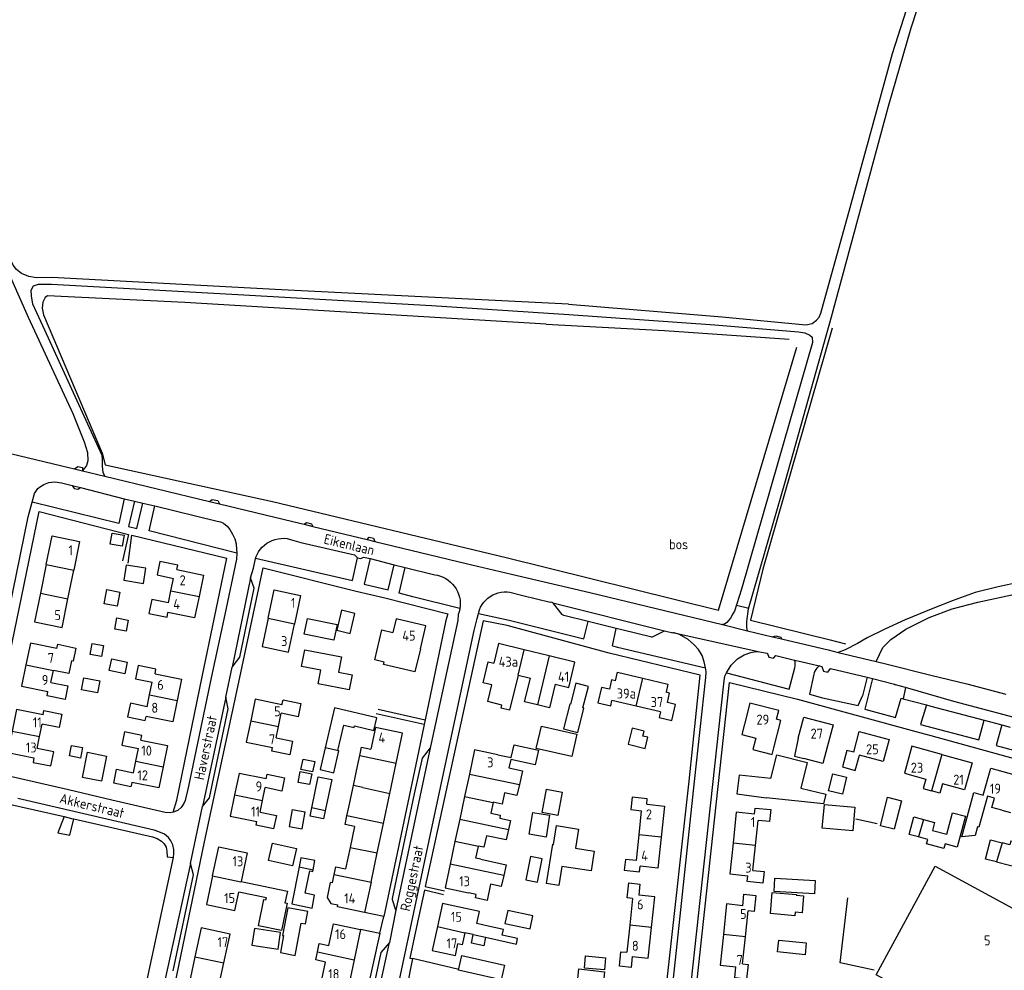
# Model space of a CAD drawing. Header units: metres. Extents: x 226218 to 240385, y 439369 to 449677.
# Tile 51 of 256: x 228771 to 229018, y 440199 to 440437. Entities that reach past the tile are written whole.
import ezdxf

# ---------------------------------------------------------------- set-up
doc = ezdxf.new("R2010")
doc.units = ezdxf.units.M
doc.header["$MEASUREMENT"] = 0
for name, color, linetype in [('CULTUURAANDUIDING', 253, 'Continuous'), ('DAKRAND', 4, 'Continuous'), ('DAKRAND-BYG', 4, 'Continuous'), ('HEG', 253, 'Continuous'), ('HEK', 253, 'Continuous'), ('HOOFDGEBOUW', 4, 'Continuous'), ('HUISNUMMER', 253, 'Continuous'), ('KANTVERH', 253, 'Continuous'), ('RASTER', 253, 'Continuous'), ('STRAATNAAM', 253, 'Continuous'), ('TUSSENMUUR', 253, 'Continuous')]:
    doc.layers.add(name, color=color, linetype=linetype)
doc.styles.get("Standard").update_dxf_attribs({"font": 'iso.shx'})

msp = doc.modelspace()

# ---------------------------------------------------------------- linework, layer by layer
at = {"layer": 'DAKRAND'}
for p, q in [((228840.72, 440286.86), (228840.41, 440285.38)), ((228840.41, 440285.38), (228840.38, 440285.26)), ((228855.17, 440244.83), (228856.29, 440250.08)), ((228854, 440239.41), (228855.17, 440244.83)), ((228890.24, 440240.67), (228890.21, 440240.53)), ((228885.92, 440217.53), (228884.02, 440217.94))]:
    msp.add_line(p, q, dxfattribs=at)
for points in [[(228871.98, 440279.11), (228870.54, 440273.35), (228862.75, 440275.17), (228862.89, 440275.75), (228860.52, 440276.3), (228862.32, 440283.88), (228865.05, 440283.22)], [(228784.44, 440276.06), (228783.78, 440272.88), (228779.93, 440273.7)], [(228896.47, 440272.48), (228894.35, 440263.68), (228892.21, 440264.2), (228892.41, 440265.01), (228888.86, 440265.87), (228889.88, 440270.07), (228887.73, 440270.59), (228888.99, 440275.82), (228890.36, 440275.49)], [(228901.34, 440265.02), (228898.1, 440265.81), (228899.56, 440271.73)], [(228905.79, 440270.21), (228904.33, 440264.28), (228901.34, 440265.02)], [(228953.28, 440260.24), (228952.61, 440257.6), (228956.1, 440256.71), (228955.37, 440253.82), (228960.21, 440252.59), (228960.63, 440254.24)], [(228891.38, 440252.5), (228894.77, 440251.83), (228895.51, 440255), (228901.58, 440253.68), (228900.78, 440250), (228894.63, 440251.34), (228894.17, 440249.24), (228897.54, 440248.51), (228896.79, 440245.07)], [(228974.05, 440254.76), (228972.89, 440250.32), (228968.11, 440251.56)], [(228896.79, 440245.07), (228896.19, 440242.33), (228893.04, 440243.02)], [(228893.04, 440243.02), (228892.47, 440240.19), (228890.24, 440240.67)], [(229014.14, 440242.13), (229011.99, 440234.36), (229011.67, 440234.44), (229011.07, 440232.26), (229007.71, 440231.97), (229010.79, 440243.1), (229013.09, 440242.42)], [(229017.78, 440238.65), (229015.3, 440239.34), (229015.94, 440241.62)], [(228890.21, 440240.53), (228889.64, 440237.92), (228892, 440237.4), (228891.85, 440236.68), (228894.55, 440236.09), (228894.05, 440233.83)], [(228894.05, 440233.83), (228893.47, 440231.17), (228888.51, 440232.25), (228887.88, 440229.34), (228886.53, 440229.64)], [(228887.1, 440226.35), (228893.44, 440224.97), (228892.85, 440222.24)], [(228892.85, 440222.24), (228892.25, 440219.54), (228889.58, 440220.12)], [(228827, 440220.77), (228838.61, 440218.36), (228838, 440215.41), (228838.52, 440215.31), (228837.1, 440208.45), (228831.34, 440209.64), (228832.71, 440216.25), (228833.22, 440216.14), (228833.34, 440216.7), (228826.44, 440218.13)], [(228849.92, 440220.39), (228849.38, 440220.5), (228848.59, 440216.74), (228849.51, 440215.26), (228851.28, 440214.89)], [(228889.58, 440220.12), (228888.69, 440216.04), (228885.76, 440216.67), (228885.92, 440217.53)], [(228888.33, 440206.77), (228896.06, 440205.07), (228896.36, 440206.45), (228892.49, 440207.3), (228892.82, 440208.76), (228888.95, 440209.61)]]:
    msp.add_lwpolyline(points, dxfattribs=at)
at = {"layer": 'DAKRAND-BYG'}
for p, q in [((228843.24, 440284.67), (228843.56, 440286.27)), ((228839.8, 440238.79), (228843.07, 440238.19)), ((228999.21, 440231.33), (228996.89, 440231.94))]:
    msp.add_line(p, q, dxfattribs=at)
for points in [[(228794.18, 440305.37), (228794.68, 440308.11), (228797.72, 440307.55), (228797.21, 440304.81), (228794.18, 440305.37)], [(228797.56, 440296.27), (228802.5, 440295.44), (228803.14, 440299.28), (228798.2, 440300.1), (228797.56, 440296.27)], [(228792.65, 440290.38), (228793.34, 440293.95), (228796.58, 440293.33), (228795.9, 440289.76), (228792.65, 440290.38)], [(228854.32, 440282.96), (228855.55, 440287.91), (228852.17, 440288.76), (228850.98, 440283.8), (228854.32, 440282.96)], [(228795.84, 440286.85), (228798.7, 440286.31), (228798.17, 440283.5), (228795.31, 440284.04), (228795.84, 440286.85)], [(228843.56, 440286.27), (228843.65, 440286.69), (228851.09, 440285.15), (228850.27, 440281.23), (228842.84, 440282.77), (228843.24, 440284.67)], [(228789.12, 440277.68), (228789.62, 440280.47), (228792.52, 440279.95), (228792.02, 440277.17), (228789.12, 440277.68)], [(228842.99, 440278.85), (228852.15, 440277.06), (228851.4, 440273.21), (228854.85, 440272.54), (228854.12, 440268.82), (228846.37, 440270.33), (228847.04, 440273.74), (228842.18, 440274.69), (228842.99, 440278.85)], [(228794.56, 440276.55), (228798.45, 440275.74), (228797.85, 440272.85), (228793.96, 440273.66), (228794.56, 440276.55)], [(228791.03, 440268.09), (228787.01, 440268.85), (228787.58, 440271.84), (228791.6, 440271.07), (228791.03, 440268.09)], [(228911.41, 440258.11), (228912.99, 440264.24), (228912.73, 440264.31), (228914.11, 440269.66), (228910.96, 440270.48), (228909.6, 440265.19), (228909.43, 440265.24), (228907.83, 440259.03), (228911.41, 440258.11)], [(228851.52, 440253.5), (228851.53, 440253.53), (228851.29, 440253.58), (228852.77, 440259.96), (228855.37, 440259.35), (228855.46, 440259.75), (228860.32, 440258.62), (228861.06, 440261.8), (228850.4, 440264.29), (228848.06, 440254.24)], [(228902.31, 440259.72), (228911.2, 440257.68), (228909.91, 440252.06), (228901.02, 440254.1), (228902.31, 440259.72)], [(228925.08, 440259.19), (228924.11, 440255.16), (228928.37, 440254.14), (228929.04, 440256.92), (228927.76, 440257.23), (228928.06, 440258.47), (228925.08, 440259.19)], [(228783.95, 440252.28), (228784.49, 440254.89), (228787.27, 440254.32), (228786.73, 440251.71), (228783.95, 440252.28)], [(228848.06, 440254.24), (228846.8, 440248.85), (228850.25, 440248.04), (228851.52, 440253.5)], [(228793.27, 440252.18), (228791.98, 440245.88), (228787.22, 440246.85), (228788.51, 440253.15), (228793.27, 440252.18)], [(228842.02, 440248.85), (228842.54, 440251.47), (228845.48, 440250.88), (228844.95, 440248.26), (228842.02, 440248.85)], [(228959.86, 440246.58), (228961.38, 440252.48), (228968.99, 440250.61), (228967.41, 440244.19), (228973.63, 440242.67), (228973.03, 440240.22), (228958.69, 440241.73)], [(228844.2, 440245.05), (228841.33, 440245.61), (228841.86, 440248.31), (228844.72, 440247.75), (228844.2, 440245.05)], [(228844.76, 440239.2), (228846.37, 440247.01), (228849.73, 440246.32), (228848.11, 440238.45)], [(228959.86, 440246.58), (228951.88, 440247.44), (228951.32, 440242.71), (228958.69, 440241.73)], [(228978.85, 440246.88), (228977.79, 440242.64), (228974.31, 440243.52), (228975.38, 440247.76), (228978.85, 440246.88)], [(228907.52, 440243.16), (228906.45, 440237.34), (228902.48, 440238.07), (228903.55, 440243.89), (228907.52, 440243.16)], [(228992.61, 440241.02), (228990.8, 440233.85), (228987.32, 440234.73), (228989.13, 440241.9), (228992.61, 440241.02)], [(228848.11, 440238.45), (228847.71, 440236.48), (228844.35, 440237.18), (228844.76, 440239.2)], [(228973.27, 440240.04), (228980.94, 440239.37), (228980.43, 440233.48), (228972.75, 440234.15), (228973.27, 440240.04)], [(228839.8, 440238.79), (228839.04, 440234.57), (228842.32, 440233.99), (228843.07, 440238.19)], [(228904.37, 440237.37), (228903.47, 440231.9), (228899.26, 440232.59), (228900.16, 440238.06), (228904.37, 440237.37)], [(228996.89, 440231.94), (228994.55, 440232.56), (228995.71, 440236.95), (228998.13, 440236.32)], [(228998.13, 440236.32), (229000.93, 440235.58), (229000.4, 440233.56), (229003.96, 440232.62), (229005.37, 440237.99), (229008.65, 440237.12), (229006.61, 440229.38), (229003.56, 440230.18)], [(228914.77, 440223.41), (228907.44, 440224.55), (228906.69, 440219.76), (228903.61, 440220.24), (228905.15, 440230.09), (228905.35, 440230.06), (228906.09, 440234.78), (228911.59, 440233.92), (228910.84, 440229.13), (228915.55, 440228.39), (228914.77, 440223.41)], [(228834.85, 440230.4), (228840.89, 440229.05), (228839.92, 440224.68), (228833.87, 440226.03), (228834.85, 440230.4)], [(229003.56, 440230.18), (229003.26, 440229.07), (228998.92, 440230.25), (228999.21, 440231.33)], [(229016.46, 440225.68), (229013.71, 440226.39), (229014.96, 440231.22), (229017.83, 440230.48)], [(229016.46, 440225.68), (229026.24, 440223.15), (229027.73, 440228.92), (229020.05, 440230.91), (229019.8, 440229.97), (229017.83, 440230.48)], [(228845.07, 440223.69), (228845.53, 440225.99), (228842.02, 440226.7), (228841.57, 440224.47)], [(228899.57, 440227.01), (228898.44, 440221.16), (228901.36, 440220.59), (228902.49, 440226.44), (228899.57, 440227.01)], [(228841.57, 440224.47), (228839.7, 440215.15), (228844.81, 440214.12), (228845.45, 440217.33), (228843.08, 440217.8), (228844.21, 440223.44), (228844.98, 440223.28), (228845.07, 440223.69)], [(228960.82, 440221.56), (228970.95, 440221.04), (228970.78, 440217.71), (228960.65, 440218.23), (228960.82, 440221.56)], [(228960.21, 440218.02), (228966.25, 440217.48), (228966.23, 440217.32), (228968.06, 440217.15), (228967.69, 440212.95), (228965.95, 440213.1), (228965.87, 440212.17), (228959.74, 440212.72), (228960.21, 440218.02)], [(228843.71, 440213.28), (228838.72, 440214.2), (228837.42, 440207.23), (228837.66, 440207.19), (228836.87, 440202.93), (228840.53, 440202.25), (228842.04, 440210.33), (228843.12, 440210.13), (228843.71, 440213.28)], [(228893.18, 440210.25), (228899.48, 440208.91), (228900.17, 440212.16), (228893.87, 440213.5), (228893.18, 440210.25)], [(228829.72, 440204.84), (228836.28, 440203.84), (228836.91, 440207.98), (228830.35, 440208.98), (228829.72, 440204.84)], [(228961.85, 440206.07), (228968.73, 440205.38), (228968.43, 440202.42), (228961.55, 440203.12), (228961.85, 440206.07)], [(228882.38, 440202.2), (228893.02, 440199.81), (228892.2, 440196.13), (228881.55, 440198.52), (228882.38, 440202.2)], [(228913.35, 440202.12), (228918.4, 440201.67), (228918.13, 440198.6), (228913.08, 440199.05), (228913.35, 440202.12)], [(228911.69, 440198.84), (228918.11, 440198.13), (228917.76, 440194.88), (228911.33, 440195.59), (228911.69, 440198.84)]]:
    msp.add_lwpolyline(points, dxfattribs=at)
at = {"layer": 'HEG'}
msp.add_line((228986.48, 440235.2), (228981.14, 440236.4), dxfattribs=at)
at = {"layer": 'HEK'}
msp.add_line((228881.6, 440198.71), (228870.01, 440201.47), dxfattribs=at)
msp.add_lwpolyline([(228985.78, 440198.54), (228977.23, 440200.36), (228979.18, 440216.66)], dxfattribs=at)
at = {"layer": 'HOOFDGEBOUW'}
for p, q in [((228778.16, 440300.24), (228776.7, 440293.06)), ((228783.57, 440291.66), (228785.03, 440298.84)), ((228809.41, 440293.67), (228810.05, 440296.76)), ((228808.79, 440290.62), (228809.41, 440293.67)), ((228904.25, 440277.3), (228897.96, 440278.84)), ((228779.3, 440270.66), (228779.93, 440273.7)), ((228896.47, 440272.48), (228896.48, 440272.48)), ((228896.48, 440272.48), (228899.56, 440271.73)), ((228804.06, 440267.54), (228804.71, 440270.73)), ((228803.45, 440264.57), (228804.06, 440267.54)), ((228926.05, 440264.69), (228920.01, 440266.11)), ((228932.15, 440263.26), (228926.05, 440264.69)), ((228836.37, 440259.63), (228837.05, 440262.93)), ((228776.49, 440257.09), (228777.11, 440260.19)), ((228835.77, 440256.76), (228836.37, 440259.63)), ((228775.88, 440254.1), (228776.49, 440257.09)), ((228800.62, 440250.95), (228801.27, 440254.07)), ((228856.29, 440250.08), (228856.77, 440252.37)), ((228800.02, 440248.01), (228800.62, 440250.95)), ((228864.28, 440242.83), (228865.88, 440250.41)), ((228884.25, 440247.67), (228883.05, 440242.08)), ((228832.38, 440241.07), (228833.05, 440244.31)), ((228862.7, 440235.32), (228864.28, 440242.83)), ((228883.05, 440242.08), (228881.83, 440236.4)), ((229015.94, 440241.62), (229014.14, 440242.13)), ((228831.79, 440238.18), (228832.38, 440241.07)), ((228853.54, 440237.24), (228854, 440239.41)), ((228881.83, 440236.4), (228880.62, 440230.78)), ((228926.81, 440232.48), (228927.43, 440238.5)), ((229017.78, 440238.65), (229019.98, 440238.03)), ((228855.44, 440234.54), (228854.33, 440229.29)), ((228861.14, 440227.92), (228862.7, 440235.32)), ((228956, 440229.83), (228956.65, 440236.09)), ((228926.15, 440226.03), (228926.81, 440232.48)), ((228854.33, 440229.29), (228853.2, 440223.97)), ((228880.62, 440230.78), (228879.4, 440225.08)), ((228886.51, 440229.56), (228886.53, 440229.64)), ((228955.35, 440223.56), (228956, 440229.83)), ((228859.59, 440220.56), (228861.14, 440227.92)), ((228849.92, 440220.39), (228850.36, 440222.5)), ((228925.18, 440216.52), (228924.46, 440209.85)), ((228953.49, 440206.86), (228954.19, 440213.4)), ((228924.46, 440209.85), (228923.71, 440203.01)), ((228885.23, 440207.47), (228883.11, 440207.93)), ((228952.78, 440200.15), (228953.49, 440206.86))]:
    msp.add_line(p, q, dxfattribs=at)
for points in [[(228778.16, 440300.24), (228779.62, 440307.42), (228786.49, 440306.03), (228785.03, 440298.84)], [(228810.89, 440298.97), (228811.12, 440300.06), (228806.61, 440300.98), (228805.92, 440297.61), (228810.05, 440296.76)], [(228810.89, 440298.97), (228817.55, 440297.6), (228816.45, 440292.23)], [(228833.78, 440286.78), (228835.28, 440293.88), (228841.91, 440292.47), (228840.72, 440286.86)], [(228776.7, 440293.06), (228775.24, 440285.88), (228782.11, 440284.48), (228783.57, 440291.66)], [(228808.79, 440290.62), (228804.63, 440291.47), (228803.91, 440287.97), (228808.43, 440287.04), (228808.67, 440288.23)], [(228816.45, 440292.23), (228815.35, 440286.86), (228808.67, 440288.23)], [(228833.78, 440286.78), (228832.27, 440279.69), (228838.9, 440278.28), (228840.38, 440285.26)], [(228871.98, 440279.11), (228873.34, 440284.83), (228865.86, 440286.61), (228865.05, 440283.22)], [(228780.78, 440279.14), (228774.17, 440280.5), (228773.06, 440275.11)], [(228780.78, 440279.14), (228781.01, 440280.24), (228785.57, 440279.3), (228784.88, 440275.97), (228784.44, 440276.06)], [(228897.96, 440278.84), (228891.56, 440280.4), (228890.36, 440275.49)], [(228905.79, 440270.21), (228909.16, 440269.39), (228910.71, 440275.73), (228904.25, 440277.3)], [(228773.06, 440275.11), (228771.95, 440269.73), (228778.57, 440268.37)], [(228805.42, 440272.84), (228805.66, 440274.01), (228801.19, 440274.92), (228800.51, 440271.59), (228804.71, 440270.73)], [(228805.42, 440272.84), (228812.06, 440271.48), (228810.96, 440266.12)], [(228920.87, 440271.09), (228919.93, 440271.31), (228919.37, 440268.95), (228917.36, 440269.43), (228916.45, 440265.56), (228919.7, 440264.79), (228920.01, 440266.11)], [(228920.87, 440271.09), (228921.38, 440273.25), (228927.71, 440271.76)], [(228927.71, 440271.76), (228934.05, 440270.27), (228933.56, 440268.21)], [(228779.3, 440270.66), (228783.54, 440269.79), (228782.85, 440266.43), (228778.36, 440267.35), (228778.57, 440268.37)], [(228810.96, 440266.12), (228809.86, 440260.76), (228803.19, 440262.13)], [(228837.26, 440265.04), (228830.52, 440266.44), (228829.41, 440261.07)], [(228837.26, 440265.04), (228837.53, 440266.3), (228841.97, 440265.38), (228841.28, 440262.05), (228837.05, 440262.93)], [(228932.15, 440263.26), (228931.83, 440261.88), (228935.03, 440261.13), (228935.97, 440265.14), (228933.9, 440265.63), (228934.46, 440268), (228933.56, 440268.21)], [(228777.34, 440262.55), (228770.7, 440263.9), (228769.6, 440258.49)], [(228777.34, 440262.55), (228777.55, 440263.6), (228782.04, 440262.69), (228781.35, 440259.33), (228777.11, 440260.19)], [(228803.45, 440264.57), (228799.26, 440265.43), (228798.56, 440262.02), (228802.98, 440261.11), (228803.19, 440262.13)], [(228961.27, 440261.42), (228961.82, 440263.62), (228954.59, 440265.44), (228953.28, 440260.24)], [(228829.41, 440261.07), (228828.29, 440255.71), (228834.92, 440254.33)], [(228960.63, 440254.24), (228962.36, 440261.15), (228961.27, 440261.42)], [(228966.73, 440256.68), (228968.13, 440261.97), (228975.44, 440260.05), (228974.05, 440254.76)], [(228865.88, 440250.41), (228867.47, 440257.98), (228860.72, 440259.4), (228859.56, 440253.95)], [(228769.6, 440258.49), (228768.51, 440253.08), (228775.07, 440251.75)], [(228801.88, 440256.23), (228802.12, 440257.39), (228797.75, 440258.29), (228797.06, 440254.94), (228801.27, 440254.07)], [(228801.88, 440256.23), (228808.56, 440254.84), (228807.45, 440249.53)], [(228835.77, 440256.76), (228839.9, 440255.91), (228839.2, 440252.52), (228834.73, 440253.45), (228834.92, 440254.33)], [(228966.73, 440256.68), (228965.76, 440252.18), (228968.11, 440251.56)], [(228980.62, 440253.16), (228982.02, 440258.4), (228989.51, 440256.4), (228988.03, 440250.85), (228982.05, 440252.45)], [(228775.07, 440251.75), (228774.84, 440250.63), (228779.29, 440249.73), (228780.01, 440253.27), (228775.88, 440254.1)], [(228856.77, 440252.37), (228857.21, 440254.45), (228859.56, 440253.95)], [(228891.38, 440252.5), (228885.55, 440253.75), (228884.25, 440247.67)], [(228980.62, 440253.16), (228978.91, 440253.62), (228977.8, 440249.48), (228981.03, 440248.61), (228982.05, 440252.45)], [(229002.76, 440252.64), (228995.23, 440254.73), (228993.34, 440247.94), (228998.71, 440246.45)], [(229002.76, 440252.64), (229010.3, 440250.55), (229008.41, 440243.76), (229002.9, 440245.28)], [(228799.59, 440245.61), (228799.35, 440244.49), (228795.06, 440245.38), (228795.79, 440248.89), (228800.02, 440248.01)], [(228807.45, 440249.53), (228806.35, 440244.21), (228799.59, 440245.61)], [(229013.09, 440242.42), (229014.99, 440249.2), (229022.56, 440247.08)], [(228833.27, 440246.48), (228826.5, 440247.88), (228825.39, 440242.52)], [(228833.27, 440246.48), (228833.52, 440247.68), (228837.93, 440246.77), (228837.25, 440243.45), (228833.05, 440244.31)], [(228998.71, 440246.45), (228998.06, 440244.1), (229000.17, 440243.52)], [(229002.9, 440245.28), (229002.25, 440242.94), (229000.17, 440243.52)], [(228825.39, 440242.52), (228824.29, 440237.15), (228830.95, 440235.78)], [(228928.71, 440240.13), (228928.86, 440241.52), (228925.07, 440241.91), (228924.75, 440238.78), (228927.43, 440238.5)], [(228928.71, 440240.13), (228933.15, 440239.67), (228932.35, 440231.91)], [(228955.74, 440237.68), (228955.9, 440239.18), (228959.84, 440238.78), (228959.53, 440235.8), (228956.65, 440236.09)], [(228831.79, 440238.18), (228835.87, 440237.34), (228835.17, 440233.94), (228830.76, 440234.85), (228830.95, 440235.78)], [(228855.44, 440234.54), (228853.08, 440235.04), (228853.54, 440237.24)], [(228955.74, 440237.68), (228951.19, 440238.15), (228950.39, 440230.41)], [(228932.35, 440231.91), (228931.55, 440224.15), (228927.1, 440224.61)], [(228819.86, 440222.21), (228821.4, 440229.45), (228828.52, 440227.93), (228827, 440220.77)], [(228887.1, 440226.35), (228885.88, 440226.61), (228886.51, 440229.56)], [(228950.39, 440230.41), (228949.58, 440222.66), (228954.08, 440222.2)], [(228850.36, 440222.5), (228850.78, 440224.48), (228853.2, 440223.97)], [(228879.4, 440225.08), (228878.14, 440219.2), (228884.02, 440217.94)], [(228926.15, 440226.03), (228923.38, 440226.32), (228923.09, 440223.57), (228926.95, 440223.17), (228927.1, 440224.61)], [(229020.21, 440155.14), (228988.56, 440172.38), (228998.57, 440190.69), (228986.27, 440197.35), (229001.08, 440224.59), (229040.74, 440203.03), (229029.11, 440181.61), (229031.17, 440180.47), (229029.21, 440176.86), (229031.37, 440175.66)], [(228819.86, 440222.21), (228818.32, 440214.98), (228825.45, 440213.46), (228826.44, 440218.13)], [(228955.35, 440223.56), (228958.17, 440223.27), (228957.87, 440220.32), (228953.93, 440220.73), (228954.08, 440222.2)], [(228859.59, 440220.56), (228857.98, 440212.96), (228851.17, 440214.39), (228851.28, 440214.89)], [(228925.18, 440216.52), (228923.84, 440216.66), (228924.25, 440220.4), (228927.03, 440220.1), (228926.73, 440217.38)], [(228929.91, 440209.26), (228930.74, 440216.94), (228926.73, 440217.38)], [(228952.81, 440214.7), (228953.11, 440217.55), (228956.09, 440217.23), (228955.66, 440213.24), (228954.19, 440213.4)], [(228883.29, 440213.99), (228877.49, 440215.25), (228876.23, 440209.46)], [(228952.81, 440214.7), (228948.76, 440215.13), (228947.94, 440207.45)], [(228888.95, 440209.61), (228886.15, 440210.22), (228886.81, 440213.23), (228883.29, 440213.99)], [(228849.02, 440204.7), (228850.18, 440210.18), (228856.96, 440208.74), (228855.34, 440201.14)], [(228876.23, 440209.46), (228874.93, 440203.49), (228880.74, 440202.23), (228881.36, 440205.12)], [(228925.11, 440202), (228929.08, 440201.57), (228929.91, 440209.26)], [(228822.68, 440200.36), (228824.25, 440207.59), (228817.01, 440209.16), (228815.44, 440201.92)], [(228883.11, 440207.93), (228882.45, 440204.88), (228881.36, 440205.12)], [(228888.33, 440206.77), (228887.86, 440204.6), (228884.75, 440205.28), (228885.23, 440207.47)], [(228947.94, 440207.45), (228947.12, 440199.77), (228951.11, 440199.35)], [(228846.14, 440203.14), (228846.59, 440205.22), (228849.02, 440204.7)], [(228815.44, 440201.92), (228813.88, 440194.69), (228821.11, 440193.12), (228822.68, 440200.36)], [(228848.15, 440200.57), (228845.71, 440201.09), (228846.14, 440203.14)], [(228925.11, 440202), (228924.8, 440199.21), (228921.86, 440199.53), (228922.26, 440203.17), (228923.71, 440203.01)], [(228855.34, 440201.14), (228853.75, 440193.63), (228846.98, 440195.07), (228848.15, 440200.57)], [(228952.78, 440200.15), (228954.15, 440200), (228953.76, 440196.31), (228950.81, 440196.62), (228951.11, 440199.35)]]:
    msp.add_lwpolyline(points, dxfattribs=at)
at = {"layer": 'KANTVERH'}
for p, q in [((228785.26, 440324.2), (228787.25, 440323.72)), ((228784.61, 440320.03), (228786.71, 440319.5)), ((228800.27, 440316.13), (228802.38, 440315.63)), ((228819.11, 440316.04), (228821.55, 440315.45)), ((228842.85, 440310.32), (228844.99, 440309.8)), ((228844.99, 440309.8), (228858.61, 440306.51)), ((228838.58, 440306.74), (228840.26, 440306.22)), ((228858.61, 440306.51), (228860.55, 440306.04)), ((228860.55, 440306.04), (228883.43, 440300.52)), ((228830.11, 440299.31), (228830.69, 440302.03)), ((228883.43, 440300.52), (228894.8, 440297.8)), ((228829.4, 440296.9), (228824.73, 440274.47)), ((228894.43, 440293.28), (228897.63, 440292.46)), ((228881.88, 440289.2), (228870.03, 440292.15)), ((228897.63, 440292.46), (228904.55, 440290.81)), ((228905.19, 440290.66), (228933.18, 440283.61)), ((228886.17, 440286.66), (228886.75, 440288.87)), ((228951.22, 440290.07), (228954.33, 440289.3)), ((228886.5, 440287.92), (228894.24, 440286.24)), ((228920.13, 440279.83), (228921.09, 440284.18)), ((228929.99, 440281.98), (228933.18, 440283.61)), ((228933.18, 440283.61), (228935.24, 440283.09)), ((228935.6, 440283.09), (228957.11, 440278.35)), ((228960.29, 440282.12), (228962.5, 440281.6)), ((228920.13, 440279.83), (228921.4, 440279.52)), ((228921.4, 440279.52), (228943.47, 440274.3)), ((228961.1, 440277.45), (228965.82, 440276.29)), ((228964.45, 440268.95), (228965.88, 440274.36)), ((228972.05, 440274.81), (228972.6, 440274.68)), ((228948.71, 440273.07), (228964.45, 440268.95)), ((228970.63, 440272.7), (228969.58, 440267.71)), ((228983.98, 440271.99), (228982.85, 440267.35)), ((228985.34, 440271.64), (228983.46, 440263.98)), ((228993.6, 440269.37), (228991.1, 440270.09)), ((228993.6, 440269.37), (228993.02, 440266.58)), ((228823.16, 440266.99), (228817.29, 440239.53)), ((228969.58, 440267.71), (228972.82, 440266.82)), ((228992.5, 440266.71), (228993.02, 440266.58)), ((228861.37, 440263.96), (228873.17, 440261.32)), ((228872.92, 440260.12), (228860.87, 440262.8)), ((228782.65, 440237.02), (228781.07, 440232.98)), ((228784.08, 440232.34), (228785.08, 440236.46)), ((228781.07, 440232.98), (228784.08, 440232.34)), ((228861.78, 440207.79), (228862.76, 440212.01)), ((228855.03, 440163.15), (228864.18, 440205.51))]:
    msp.add_line(p, q, dxfattribs=at)
for points in [[(228953.98, 440283.62), (228953.84, 440284.42), (228953.81, 440285.95), (228954.27, 440289.11), (228963.49, 440321.24), (228975.04, 440362.33), (228989.38, 440415.12), (228995.07, 440434.77), (229001.32, 440453.98), (229007.54, 440471.27), (229017.81, 440497.27), (229031.26, 440528.27), (229038.76, 440543.72), (229039.44, 440544.42), (229040.42, 440544.71), (229041.5, 440544.64), (229042.93, 440544.02), (229044.61, 440542.72), (229079.51, 440512.15), (229099.97, 440495.22), (229104.2, 440492.28), (229107.32, 440490.46), (229111.56, 440488.09)], [(228909.07, 440365.48), (228947.64, 440362.32), (228968.6, 440360.34), (228970.17, 440360.63), (228971.3, 440361.45), (228971.97, 440362.24), (228972.4, 440363.22), (228979.74, 440389.75), (228990.32, 440428.36), (228994.65, 440441.61), (229001.01, 440460.2), (229012.52, 440490.39), (229025.85, 440522.05)], [(228909.07, 440365.48), (228837.14, 440369.1), (228779.56, 440372.2), (228775.72, 440372.13), (228773.77, 440372.45), (228771.95, 440373.21), (228770.66, 440374.15), (228769.87, 440375.23), (228763.63, 440387.99), (228759.71, 440397.84), (228756.13, 440408.38), (228754.45, 440414.2)], [(228752.58, 440413.67), (228755.29, 440404.41), (228760, 440392.33), (228765.13, 440381.15), (228773.57, 440362.26), (228784.79, 440338.1), (228787.69, 440330.97), (228788.52, 440328.35), (228788.56, 440326.19), (228788.23, 440325.06), (228787.25, 440323.72)], [(228792.81, 440322.38), (228792.39, 440323.31), (228792.24, 440324.9), (228792.25, 440326.55), (228792.17, 440327.52), (228777.75, 440358.96), (228774.8, 440365.51), (228774.44, 440367.57), (228774.39, 440368.97), (228774.93, 440370.07), (228776.23, 440370.52), (228779.43, 440370.52), (228826.15, 440367.94), (228874.76, 440365.18), (228909.17, 440362.92)], [(228909.17, 440362.92), (228945.77, 440360.32), (228966.77, 440358.56), (228968.39, 440358.28), (228969.66, 440357.76), (228970.21, 440357.21), (228970.27, 440355.92), (228961.63, 440325.74), (228952.53, 440294.05), (228950.72, 440288.55), (228950.34, 440287.9), (228949.7, 440286.8), (228948.85, 440285.73), (228948.21, 440285.28), (228947.71, 440285.19)], [(228765.29, 440329.01), (228783.79, 440324.55), (228785.26, 440324.2)], [(228785.26, 440324.2), (228786.1, 440324.82), (228787.22, 440324.53), (228787.25, 440323.72)], [(228787.25, 440323.72), (228792.81, 440322.38), (228819.11, 440316.04)], [(228783.69, 440243.75), (228763.54, 440248.36), (228762.92, 440248.62), (228762.73, 440248.71), (228762.12, 440249.12), (228761.59, 440249.77), (228761.26, 440250.47), (228761.16, 440251.18), (228761.24, 440252.28), (228764.92, 440269.92), (228773.65, 440312.18), (228774.65, 440315.83), (228775.24, 440318.01), (228776.04, 440319.28), (228776.45, 440319.63), (228777.51, 440320.32), (228778.8, 440320.83), (228780.27, 440320.94), (228781.94, 440320.71), (228784.61, 440320.03)], [(228784.61, 440320.03), (228785.14, 440319.29), (228786.09, 440319.13), (228786.71, 440319.5)], [(228786.71, 440319.5), (228797.71, 440316.73), (228800.27, 440316.13)], [(228797.71, 440316.73), (228796.38, 440310.5), (228774.65, 440315.83)], [(228800.27, 440316.13), (228798.79, 440309.77), (228800.9, 440309.28), (228802.38, 440315.63)], [(228802.38, 440315.63), (228805.34, 440314.93), (228821, 440311.12), (228821.8, 440310.92), (228822.56, 440310.59), (228823.49, 440309.85), (228824.19, 440308.97), (228824.89, 440307.84), (228825.41, 440306.63), (228825.74, 440305.4), (228825.86, 440304.01), (228825.92, 440303.05), (228825.82, 440301.55)], [(228819.11, 440316.04), (228819.77, 440316.56), (228821.16, 440316.27), (228821.55, 440315.45)], [(228821.55, 440315.45), (228842.08, 440310.5), (228842.85, 440310.32)], [(228762.92, 440248.62), (228771.32, 440289.15), (228776.33, 440313.49), (228798.76, 440307.77), (228797.23, 440301.16)], [(228825.92, 440303.05), (228803.97, 440308.7), (228805.34, 440314.93)], [(228842.85, 440310.32), (228843.44, 440310.79), (228844.7, 440310.44), (228844.99, 440309.8)], [(228798.69, 440300.58), (228799.63, 440307.61), (228823.39, 440301.86)], [(228830.69, 440302.03), (228831, 440302.72), (228831.37, 440303.39), (228831.81, 440304.01), (228832.32, 440304.58), (228832.88, 440305.1), (228833.49, 440305.55), (228834.14, 440305.95), (228834.83, 440306.27), (228835.55, 440306.52), (228836.3, 440306.69), (228837.05, 440306.79), (228837.82, 440306.8), (228838.58, 440306.74)], [(228840.26, 440306.22), (228841.96, 440305.74), (228855.41, 440302.64)], [(228858.61, 440306.51), (228859.12, 440307.06), (228860.24, 440306.84), (228860.55, 440306.04)], [(228825.82, 440301.55), (228822.95, 440287.73), (228819.53, 440271.82), (228813.82, 440244.7), (228813.01, 440241.1), (228812.64, 440240.35), (228811.95, 440239.28), (228811.2, 440238.64), (228810.31, 440238.21), (228809.93, 440238.12), (228809.23, 440237.97), (228807.96, 440238.03), (228794.57, 440241.15), (228783.69, 440243.75)], [(228809.93, 440238.12), (228810.88, 440241.13), (228817.26, 440272.06), (228823.39, 440301.86)], [(228830.64, 440301.81), (228854.94, 440296.19), (228856.23, 440301.89)], [(228855.41, 440302.64), (228856.21, 440301.9), (228857.06, 440301.7), (228857.68, 440302.1)], [(228857.68, 440302.1), (228859.39, 440301.7), (228865.38, 440300.17)], [(228859.39, 440301.7), (228857.85, 440295.28), (228863.86, 440293.88), (228865.38, 440300.17)], [(228856.97, 440208.8), (228861.78, 440207.79), (228854.94, 440176.8), (228852.04, 440162.16), (228805.21, 440171.08), (228810.89, 440197.16), (228817.82, 440230.67), (228826.42, 440270.72), (228832.5, 440299.37), (228855.9, 440293.51), (228863.09, 440291.84)], [(228823.75, 440264.01), (228823.16, 440266.99), (228824.73, 440274.47), (228826.73, 440277.04), (228830.27, 440294.32), (228829.4, 440296.9), (228830.11, 440299.31)], [(228865.38, 440300.17), (228868.12, 440299.5), (228875.55, 440297.68)], [(228870.03, 440292.15), (228866.65, 440293.04), (228868.12, 440299.5)], [(228875.55, 440297.68), (228876.28, 440297.54), (228876.99, 440297.34), (228877.67, 440297.06), (228878.33, 440296.71), (228878.95, 440296.3), (228879.52, 440295.84), (228880.05, 440295.31), (228880.52, 440294.74), (228880.93, 440294.12), (228881.27, 440293.46), (228881.55, 440292.78), (228881.76, 440292.07), (228881.9, 440291.34), (228881.96, 440290.6), (228881.95, 440289.86), (228881.87, 440289.12), (228881.71, 440288.4), (228881.48, 440287.69)], [(228894.8, 440297.8), (228914.48, 440293.2), (228947.71, 440285.19), (228953.98, 440283.62), (228960.29, 440282.12)], [(229022.3, 440295.77), (229016.83, 440294.62), (229011.1, 440293.23), (229005.55, 440291.19), (229000.47, 440289.2), (228993.56, 440286.39), (228988.46, 440283.98), (228984.04, 440281.81), (228981.61, 440280.42), (228978.51, 440278.84), (228976.74, 440278.21)], [(228886.75, 440288.87), (228887.05, 440289.54), (228887.42, 440290.18), (228887.86, 440290.78), (228888.35, 440291.33), (228888.9, 440291.82), (228889.49, 440292.25), (228890.14, 440292.62), (228890.81, 440292.91), (228891.51, 440293.14), (228892.23, 440293.29), (228892.96, 440293.37), (228893.7, 440293.36), (228894.43, 440293.28)], [(228863.09, 440291.84), (228878.86, 440287.89), (228878.36, 440286.22)], [(228914.04, 440285.93), (228907.94, 440287.45), (228907.63, 440287.58), (228907.49, 440287.74), (228905.38, 440290.49), (228905.19, 440290.66), (228905.03, 440290.72), (228904.55, 440290.81)], [(228986.3, 440275.92), (228987.9, 440279.42), (228989.98, 440281.44), (228993.68, 440284.02), (228999.53, 440286.98), (229005.35, 440289.16), (229011.78, 440290.81), (229020.27, 440292.67)], [(228881.48, 440287.69), (228881.38, 440286.17), (228879, 440275.4), (228874.29, 440253.4), (228865.81, 440213.54), (228864.18, 440205.51), (228862.08, 440202.98), (228856.01, 440174.63), (228854.15, 440166.08)], [(228878.36, 440286.22), (228873.17, 440261.32), (228872.92, 440260.12), (228871.49, 440253.29), (228862.76, 440212.01), (228857.98, 440212.96)], [(228903.41, 440143.06), (228867.42, 440151.59), (228867.24, 440151.54), (228867.14, 440151.39), (228866.1, 440147.34), (228865.9, 440147.12), (228865.5, 440146.99), (228863.48, 440147.48), (228861.9, 440148.11), (228860.7, 440148.94), (228859.64, 440149.93), (228858.84, 440151.12), (228858.32, 440152.57), (228858.02, 440154.14), (228858.19, 440155.9), (228867.57, 440200.03), (228875.02, 440234.96), (228885.43, 440283.65), (228886.17, 440286.66)], [(228893.74, 440284.91), (228887.67, 440286.08), (228873.14, 440219.52), (228877.98, 440218.46)], [(228894.24, 440286.24), (228912.93, 440281.6), (228914.04, 440285.93)], [(228929.99, 440281.98), (228922.49, 440283.84), (228921.09, 440284.18), (228918.38, 440284.86), (228914.04, 440285.93)], [(228930.69, 440167.61), (228934.1, 440198.45), (228939.33, 440245.88), (228942.16, 440272.51), (228919.34, 440277.98), (228893.74, 440284.91)], [(228943.58, 440271.91), (228943.65, 440273.13), (228943.54, 440273.96), (228943.47, 440274.3), (228943.1, 440275.81), (228942.6, 440277.46), (228941.74, 440278.89), (228940.65, 440280.08), (228939.15, 440281.42), (228936.95, 440282.7), (228935.6, 440283.09), (228935.24, 440283.09)], [(228960.29, 440282.12), (228961.06, 440282.36), (228962.32, 440282), (228962.5, 440281.6)], [(228962.5, 440281.6), (228974.23, 440278.81), (228976.74, 440278.21), (228986.3, 440275.92), (228988.66, 440275.36), (229000, 440272.53)], [(228936.15, 440151.91), (228935.98, 440152.48), (228935.67, 440153.99), (228935.63, 440155.52), (228935.95, 440158.79), (228938.91, 440186.86), (228942.22, 440216.73), (228947.27, 440263.49), (228948.11, 440271.1), (228948.35, 440272.27), (228948.71, 440273.07), (228949.91, 440275.03), (228951.48, 440276.6), (228953.18, 440277.55), (228954.8, 440278.16), (228956.1, 440278.39), (228957.11, 440278.35)], [(228957.11, 440278.35), (228958.86, 440277.99), (228959.04, 440277.95)], [(228959.04, 440277.95), (228959.35, 440276.97), (228960.48, 440276.73), (228961.1, 440277.45)], [(228965.82, 440276.29), (228967.34, 440275.92), (228970.55, 440275.16), (228972.05, 440274.81)], [(228965.88, 440274.36), (228965.95, 440274.84), (228965.96, 440275.33), (228965.92, 440275.82), (228965.82, 440276.29)], [(228972.05, 440274.81), (228971.7, 440274.54), (228971.4, 440274.23), (228971.13, 440273.89), (228970.91, 440273.51), (228970.75, 440273.11), (228970.63, 440272.7)], [(228972.6, 440274.68), (228973.02, 440273.46), (228974.18, 440273.24), (228974.85, 440274.15)], [(228974.85, 440274.15), (228983.98, 440271.99), (228985.34, 440271.64), (228990.82, 440270.24), (228991.1, 440270.09)], [(228932.68, 440171.04), (228936.2, 440203.51), (228940.74, 440245.81), (228943.58, 440271.91)], [(229000, 440272.53), (229009.03, 440270.28), (229018.79, 440267.73)], [(228973.36, 440143.22), (228945.37, 440146.09), (228942.55, 440146.45), (228940.97, 440146.94), (228939.65, 440147.68), (228938.38, 440148.96), (228937.53, 440150.09), (228937, 440151.28), (228936.78, 440151.84), (228938.54, 440169.42), (228941.4, 440196.08), (228946.17, 440239.99), (228949.49, 440270.68), (228966.52, 440266.47), (228996.24, 440258.41), (229000, 440257.37)], [(229023.2, 440261.21), (229019.6, 440262.19), (229005.7, 440265.9), (228993.6, 440269.37)], [(228972.82, 440266.82), (228981.77, 440264.86), (228982.85, 440267.35)], [(228983.46, 440263.98), (228991.12, 440261.85), (228992.5, 440266.71)], [(228993.02, 440266.58), (228998.85, 440265.03), (229000, 440264.73)], [(228810.01, 440198.35), (228815.1, 440222.43), (228814.28, 440225.3), (228817.29, 440239.53), (228819.11, 440241.72), (228823.75, 440264.01)], [(228998.85, 440265.03), (228997.38, 440260.11), (229011.98, 440256.32), (229013.37, 440261.24)], [(229000, 440264.73), (229013.37, 440261.24), (229017.81, 440260.07), (229019.89, 440259.48)], [(229017.81, 440260.07), (229016.36, 440254.86), (229031.88, 440250.71), (229033.48, 440255.65)], [(229000, 440257.37), (229035.08, 440247.69), (229050.35, 440243.64), (229052.62, 440243.03), (229052.81, 440242.63), (229046.59, 440222.71)], [(228865.81, 440213.54), (228864.98, 440216.14), (228864.97, 440216.49), (228870.53, 440242.74), (228872.48, 440251.71), (228874.47, 440254.24)], [(228797.36, 440167.87), (228798.01, 440170.89), (228810.06, 440226.8), (228810.17, 440227.76), (228810.12, 440228.8), (228809.86, 440229.98), (228809.38, 440230.96), (228808.79, 440231.76), (228807.79, 440232.6), (228806.38, 440233.24), (228805.18, 440233.62), (228772.13, 440241.32), (228771.02, 440241.58)], [(228767.8, 440240.43), (228782.65, 440237.02), (228784.46, 440236.6), (228785.08, 440236.46), (228804.8, 440231.94), (228805.94, 440231.56), (228807.02, 440230.91), (228807.71, 440230.19), (228808.18, 440229.37), (228808.37, 440228.38), (228808.43, 440226.97), (228810.06, 440226.8)], [(228814.28, 440225.3), (228807.87, 440195.91), (228803.17, 440173.86)], [(228877.76, 440217.46), (228872.96, 440218.58), (228870.95, 440209.39), (228869.33, 440201.54), (228870.01, 440201.47), (228866.94, 440186.22), (228865.39, 440178.52), (228860.38, 440155.82), (228908.43, 440143.61), (228907.47, 440139.27)]]:
    msp.add_lwpolyline(points, dxfattribs=at)
at = {"layer": 'RASTER'}
for points in [[(228903.49, 440360.45), (228812.89, 440365.93), (228778.47, 440367.57), (228777.89, 440367.19), (228777.3, 440366.03), (228777.09, 440364.47), (228777.45, 440362.86), (228792.16, 440328.13), (228792.93, 440325.22), (228834.88, 440315.99), (228893.49, 440301.95)], [(228903.49, 440360.45), (228933.21, 440358.86), (228964.44, 440356.75)], [(228975.24, 440359.44), (228957.83, 440299.05), (228954.77, 440286.24), (228974.73, 440281.33), (228978.56, 440280.37)], [(228893.49, 440301.95), (228946.72, 440288.77), (228966.35, 440354.68)]]:
    msp.add_lwpolyline(points, dxfattribs=at)
at = {"layer": 'TUSSENMUUR'}
for p, q in [((228778.16, 440300.24), (228785.03, 440298.84)), ((228809.41, 440293.67), (228816.45, 440292.23)), ((228776.7, 440293.06), (228783.57, 440291.66)), ((228833.78, 440286.78), (228840.41, 440285.38)), ((228896.48, 440272.48), (228897.96, 440278.84)), ((228904.25, 440277.3), (228901.34, 440265.02)), ((228773.06, 440275.11), (228779.93, 440273.7)), ((228926.05, 440264.69), (228927.71, 440271.76)), ((228804.06, 440267.54), (228810.96, 440266.12)), ((228829.41, 440261.07), (228836.37, 440259.63)), ((228769.6, 440258.49), (228776.49, 440257.09)), ((228851.52, 440253.5), (228848.06, 440254.24)), ((228856.77, 440252.37), (228865.88, 440250.41)), ((229002.76, 440252.64), (229000.17, 440243.52)), ((228800.62, 440250.95), (228807.45, 440249.53)), ((228884.25, 440247.67), (228896.79, 440245.07)), ((228857.52, 440244.33), (228855.17, 440244.83)), ((228857.52, 440244.33), (228864.28, 440242.83)), ((228825.39, 440242.52), (228832.38, 440241.07)), ((228883.05, 440242.08), (228890.21, 440240.53)), ((228848.11, 440238.45), (228844.76, 440239.2)), ((228862.7, 440235.32), (228853.54, 440237.24)), ((228881.83, 440236.4), (228894.05, 440233.83)), ((228998.13, 440236.32), (228996.89, 440231.94)), ((228932.35, 440231.91), (228926.81, 440232.48)), ((228854.33, 440229.29), (228861.14, 440227.92)), ((228886.51, 440229.56), (228880.62, 440230.78)), ((228956, 440229.83), (228950.39, 440230.41)), ((229017.83, 440230.48), (229016.46, 440225.68)), ((228841.57, 440224.47), (228845.07, 440223.69)), ((228892.85, 440222.24), (228879.4, 440225.08)), ((228850.36, 440222.5), (228859.59, 440220.56)), ((228876.23, 440209.46), (228883.11, 440207.93)), ((228929.91, 440209.26), (228924.46, 440209.85)), ((228953.49, 440206.86), (228947.94, 440207.45)), ((228815.44, 440201.92), (228822.68, 440200.36)), ((228846.14, 440203.14), (228855.34, 440201.14))]:
    msp.add_line(p, q, dxfattribs=at)
for points in [[(228819.86, 440222.21), (228826.98, 440220.7), (228827, 440220.77)], [(228885.23, 440207.47), (228888.33, 440206.78), (228888.33, 440206.77)]]:
    msp.add_lwpolyline(points, dxfattribs=at)

# ---------------------------------------------------------------- texts
at = {"layer": 'CULTUURAANDUIDING'}
msp.add_text('bos', height=2.5, dxfattribs=at).set_placement((228934.32, 440304.05))
at = {"layer": 'HUISNUMMER'}
for s, p in [('1', (228783.71, 440302.55)), ('2', (228811.58, 440295.03)), ('4', (228810, 440289.06)), ('1', (228839.51, 440289.35)), ('5', (228780.18, 440286.29)), ('45', (228867.43, 440281.16)), ('3', (228837.03, 440279.77)), ('7', (228778.52, 440275.56)), ('43a', (228891.6, 440274.59)), ('9', (228777.02, 440270.03)), ('6', (228805.98, 440268.81)), ('41', (228906.47, 440270.86)), ('39a', (228921.21, 440266.64)), ('37', (228929.71, 440264.49)), ('8', (228804.51, 440263.06)), ('5', (228835.29, 440262.18)), ('11', (228774.77, 440259.41)), ('29', (228956.24, 440260.11)), ('27', (228969.82, 440256.59)), ('7', (228833.98, 440255.18)), ('4', (228861.45, 440255.58)), ('13', (228773.02, 440253.1)), ('10', (228801.98, 440252.32)), ('25', (228983.73, 440252.66)), ('3', (228888.71, 440249.38)), ('23', (228994.94, 440248.04)), ('12', (228800.99, 440246.13)), ('21', (229005.59, 440245.04)), ('9', (228830.64, 440243.36)), ('19', (229014.77, 440242.79)), ('11', (228829.5, 440237.03)), ('2', (228928.5, 440236.34)), ('1', (228954.83, 440234.43)), ('13', (228824.85, 440224.58)), ('4', (228927.34, 440225.98)), ('3', (228953.45, 440223)), ('13', (228881.69, 440219.57)), ('15', (228822.75, 440215.36)), ('14', (228852.84, 440215.29)), ('6', (228926.29, 440213.76)), ('15', (228879.63, 440210.66)), ('5', (228952.13, 440211.4)), ('17', (228821.1, 440204.31)), ('16', (228850.57, 440206.32)), ('5', (229013.29, 440204.74)), ('17', (228878.53, 440204)), ('8', (228925.01, 440203.4)), ('7', (228951.26, 440199.83)), ('18', (228848.85, 440196.31))]:
    msp.add_text(s, height=2.5, dxfattribs=at).set_placement(p)
at = {"layer": 'STRAATNAAM'}
for s, rotation, p in [('Eikenlaan', 346.4641, (228847.58, 440305.52)), ('Haverstraat', 78.1615, (228817.66, 440246.06)), ('Akkerstraat', 346.4641, (228781.29, 440240.49)), ('Roggestraat', 78.1615, (228869.33, 440213.16))]:
    msp.add_text(s, height=2.5, rotation=rotation, dxfattribs=at).set_placement(p)

doc.saveas('drawing.dxf')
